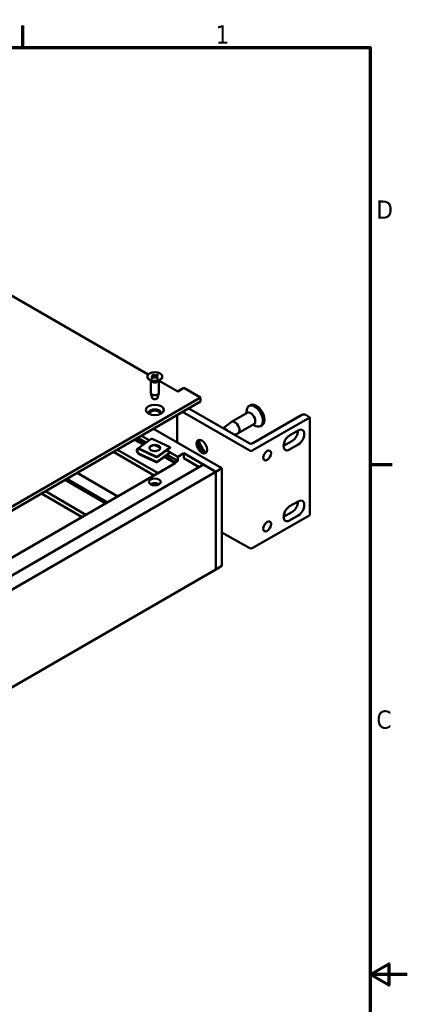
# Model space of a CAD drawing. Header units: millimetres. Extents: x 3 to 957, y 17 to 604.
# Tile 12 of 12: x 839 to 957, y 301 to 601. Entities that reach past the tile are written whole.
import ezdxf

# ---------------------------------------------------------------- set-up
doc = ezdxf.new("R2010")
doc.units = ezdxf.units.MM
doc.header["$LTSCALE"] = 1.111111
doc.layers.add('Border (ANSI)', color=7, linetype='Continuous', lineweight=70)
doc.layers.add('Visible (ANSI)', color=7, linetype='Continuous', lineweight=50)
doc.styles.add('Note Text (ANSI)', font='tahoma.ttf')

# ---------------------------------------------------------------- blocks, each defined once
blk = doc.blocks.new('Borders Default Border')
at = {"layer": 'Border (ANSI)'}
for p, q in [((755.65, 533.4), (755.65, 539.42)), ((850.9, 419.1), (856.92, 419.1))]:
    blk.add_line(p, q, dxfattribs=at)
at = {"layer": 'Border (ANSI)', "flags": 128}
for points in [[(12.7, 25.4), (12.7, 533.4), (850.9, 533.4), (850.9, 25.4), (12.7, 25.4)], [(861.06, 279.4), (850.9, 279.4), (855.98, 282.33), (855.98, 276.47), (850.9, 279.4)]]:
    blk.add_lwpolyline(points, dxfattribs=at)
at = {"layer": 'Border (ANSI)', "insert": (808.5, 534.42), "char_height": 5, "attachment_point": 7, "line_spacing_factor": 1.875, "style": 'Note Text (ANSI)'}
blk.add_mtext('1', dxfattribs=at)
at = {"layer": 'Border (ANSI)', "char_height": 5, "attachment_point": 7, "style": 'Note Text (ANSI)'}
for s, insert in [('D', (852.58, 486.45)), ('C', (852.57, 346.66))]:
    blk.add_mtext(s, dxfattribs=dict(at, insert=insert))

msp = doc.modelspace()

# ---------------------------------------------------------------- linework, layer by layer
at = {"layer": 'Visible (ANSI)'}
for p, q in [((877.845, 493.106), (833.383, 518.776)), ((877.594, 492.508), (877.594, 492.398)), ((878.902, 490.944), (878.035, 491.623)), ((878.77, 492.134), (879.436, 492.466)), ((878.917, 492.996), (879.459, 492.596)), ((879.01, 491.965), (879.703, 492.278)), ((879.209, 493.135), (879.783, 492.75)), ((879.494, 492.539), (879.501, 492.187)), ((880.503, 491.881), (879.929, 492.265)), ((880.702, 493.05), (880.009, 492.737)), ((880.219, 492.479), (880.21, 492.077)), ((880.796, 492.019), (880.254, 492.419)), ((880.942, 492.881), (880.276, 492.55)), ((880.81, 490.944), (881.677, 491.623)), ((882.118, 492.508), (882.118, 492.398)), ((878.671, 491.125), (878.671, 487.461)), ((881.041, 491.125), (881.041, 487.461)), ((886.823, 487.923), (881.141, 491.203)), ((888.693, 489.003), (886.823, 487.923)), ((893.791, 486.06), (888.693, 489.003)), ((774.189, 417.008), (893.791, 486.06)), ((879.028, 485.959), (878.683, 487.365)), ((880.684, 485.959), (881.03, 487.365)), ((893.791, 484.835), (893.791, 486.06)), ((893.791, 484.835), (774.189, 415.783)), ((890.196, 482.76), (908.537, 472.171)), ((908.999, 483.76), (908.538, 483.493)), ((886.675, 472.426), (886.675, 480.727)), ((908.537, 470.011), (888.325, 481.68)), ((908.019, 481.447), (903.215, 478.673)), ((907.689, 481.256), (907.836, 482.295)), ((909.715, 472.171), (924.626, 480.78)), ((927.086, 480.04), (909.715, 470.011)), ((925.805, 480.78), (927.086, 480.04)), ((927.086, 450.314), (927.086, 480.04)), ((879.486, 476.577), (900.287, 464.567)), ((900.675, 476.71), (903.139, 478.621)), ((910.03, 477.964), (905.226, 475.19)), ((909.7, 477.773), (910.673, 477.381)), ((912.523, 477.655), (912.062, 477.389)), ((874.667, 473.794), (877.147, 472.362)), ((875.745, 474.416), (878.107, 473.052)), ((904.109, 474.727), (905.143, 475.149)), ((920.908, 474.572), (923.483, 476.058)), ((873.694, 473.232), (876.28, 471.739)), ((873.919, 473.362), (876.48, 471.883)), ((878.646, 473.439), (874.549, 470.495)), ((884.552, 470.989), (879.257, 473.444)), ((881.417, 470.907), (880.09, 471.523)), ((884.552, 470.989), (880.456, 468.044)), ((884.552, 470.815), (880.456, 467.87)), ((884.552, 470.815), (884.552, 470.989)), ((919.037, 471.331), (921.612, 472.818)), ((923.483, 471.738), (920.908, 470.251)), ((867.258, 469.517), (879.632, 462.372)), ((868.456, 470.208), (880.836, 463.06)), ((875.16, 470.499), (880.456, 468.044)), ((880.456, 467.87), (875.16, 470.325)), ((875.16, 468.964), (880.456, 466.509)), ((880.456, 466.335), (875.16, 468.79)), ((884.552, 469.454), (880.456, 466.509)), ((884.552, 469.279), (880.456, 466.335)), ((880.456, 468.044), (880.456, 467.87)), ((882.765, 467.995), (886.074, 466.085)), ((882.965, 468.139), (886.074, 466.344)), ((884.552, 469.454), (883.401, 469.987)), ((883.408, 469.992), (883.476, 469.953)), ((883.632, 468.618), (886.823, 466.776)), ((884.552, 469.279), (884.552, 469.454)), ((884.552, 469.331), (886.823, 468.02)), ((886.823, 468.02), (888.693, 469.101)), ((886.823, 466.776), (886.823, 468.02)), ((888.693, 467.597), (888.693, 469.101)), ((888.693, 469.101), (898.416, 463.487)), ((893.372, 464.896), (888.693, 467.597)), ((894.674, 465.647), (774.189, 396.085)), ((886.068, 466.088), (776.06, 402.575)), ((880.456, 466.509), (880.456, 466.335)), ((880.836, 463.06), (886.074, 466.085)), ((886.074, 466.344), (886.823, 466.776)), ((886.074, 466.085), (886.074, 466.344)), ((898.416, 463.487), (894.674, 465.647)), ((898.416, 463.487), (900.287, 464.567)), ((900.287, 464.567), (900.287, 434.841)), ((898.416, 463.487), (777.931, 393.925)), ((856.215, 463.141), (868.589, 455.996)), ((898.416, 463.487), (898.416, 433.761)), ((898.416, 433.761), (898.416, 463.487)), ((852.518, 461.007), (864.892, 453.862)), ((853.022, 461.297), (865.396, 454.153)), ((845.316, 456.849), (857.691, 449.704)), ((846.514, 457.54), (858.888, 450.396)), ((920.908, 452.969), (923.483, 454.455)), ((927.086, 450.314), (909.715, 440.285)), ((919.037, 449.728), (921.612, 451.215)), ((923.483, 450.135), (920.908, 448.648)), ((908.537, 440.285), (900.287, 445.048)), ((900.287, 434.841), (898.416, 433.761)), ((898.416, 433.761), (777.931, 364.199))]:
    msp.add_line(p, q, dxfattribs=at)
for centre, major_axis in [((879.856, 492.508), (-2.262, 0)), ((879.856, 482.301), (-2.708, 0)), ((879.856, 470.744), (-1.667, 0)), ((894.159, 471.122), (-1.146, 1.985)), ((914.065, 468.461), (0.831, 1.439)), ((879.856, 460.385), (-1.792, 0)), ((914.065, 446.857), (0.831, 1.439))]:
    msp.add_ellipse(centre, major_axis=major_axis, ratio=0.5773503, dxfattribs=at)
for centre, major_axis, ratio, start_param, end_param in [((879.856, 492.398), (2.262, 0), 0.5773503, 3.1415927, 6.2831853), ((879.329, 492.538), (0.164, 0), 0.5773503, 5.4233661, 6.9471022), ((879.804, 492.203), (-0.164, 0), 0.5773503, 3.8525698, 5.3763058), ((879.908, 492.812), (0.164, 0), 0.5773503, 3.8525698, 5.3763058), ((880.383, 492.478), (-0.164, 0), 0.5773503, 5.4233661, 6.9471022), ((879.856, 491.35), (-1.185, 0), 0.5773503, 0.6351932, 2.5063995), ((879.856, 487.461), (1.185, 0), 0.5773503, 3.1415927, 6.2831853), ((879.856, 486.027), (-0.836, 0), 0.5773503, 0.1410365, 3.0005561), ((879.856, 481.44), (1.792, 0), 0.5773503, 5.9194724, 9.7884909), ((910.3, 480.441), (1.762, -3.052), 0.5773503, 5.6479921, 10.0599712), ((910.761, 480.707), (1.762, -3.052), 0.5773503, 0, 3.1415927), ((879.856, 481.077), (1.792, 0), 0.5773503, 0.1767399, 2.9648528), ((909.025, 479.705), (1.005, -1.741), 0.5773503, 0, 3.1415927), ((925.216, 480.44), (0.833, 0), 0.5773503, 0.7853982, 2.3561945), ((901.407, 475.307), (-0.783, 1.356), 0.5773503, 4.8009334, 6.1946409), ((904.22, 476.931), (1.005, -1.741), 0.5773503, 6.2041176, 9.5038457), ((879.257, 472.59), (-0.611, 0.85), 0.6365986, 5.4371718, 6.2831853), ((920.908, 472.411), (-1.323, -2.291), 0.5773503, 3.9269908, 7.0685835), ((921.612, 474.978), (1.323, 2.291), 0.5773503, 3.9269908, 5.4977871), ((923.483, 473.898), (1.323, 2.291), 0.5773503, 3.9269908, 7.0685835), ((875.16, 469.645), (-0.611, 0.85), 0.6365986, 5.4371718, 8.5787645), ((879.856, 470.57), (1.667, 0), 0.5773503, 0.0906701, 3.0509226), ((894.674, 471.42), (1.146, -1.985), 0.5773503, 3.3683295, 6.0564485), ((896.03, 472.202), (1.979, -3.428), 0.5773503, 4.1167154, 5.3080625), ((909.126, 472.511), (0.833, 0), 0.5773503, 3.9269908, 5.4977871), ((875.16, 469.645), (-0.486, 0.677), 0.6365986, 5.4371718, 8.5787645), ((879.856, 469.209), (1.042, 0), 0.5773503, 1.3279612, 1.8136314), ((909.126, 470.351), (-0.833, 0), 0.5773503, 0.7853982, 2.3561945), ((879.856, 459.003), (-1.792, 0), 0.5773503, 3.8735113, 5.5512667), ((920.908, 450.808), (-1.323, -2.291), 0.5773503, 3.9269908, 7.0685835), ((921.612, 453.375), (1.323, 2.291), 0.5773503, 3.9269908, 5.4977871), ((923.483, 452.295), (1.323, 2.291), 0.5773503, 3.9269908, 7.0685835), ((909.126, 440.625), (-0.833, 0), 0.5773503, 0.7853982, 2.3561945)]:
    msp.add_ellipse(centre, major_axis=major_axis, ratio=ratio, start_param=start_param, end_param=end_param, dxfattribs=at)
for points, knots in [([(878.77, 492.134), (878.777, 492.138), (878.786, 492.14), (878.799, 492.141), (878.806, 492.139), (878.814, 492.135), (878.816, 492.133), (878.818, 492.132)], [0.0136539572, 0.0136539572, 0.0136539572, 0.0136539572, 0.017108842, 0.017108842, 0.0205337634, 0.0205337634, 0.0219528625, 0.0219528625, 0.0219528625, 0.0219528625]), ([(879.035, 491.976), (879.022, 491.983), (879.009, 491.99), (878.98, 492.007), (878.963, 492.018), (878.93, 492.039), (878.914, 492.05), (878.884, 492.073), (878.87, 492.084), (878.843, 492.108), (878.83, 492.12), (878.818, 492.132)], [6.14502629, 6.14502629, 6.14502629, 6.14502629, 6.18886054, 6.18886054, 6.25218148, 6.25218148, 6.31550241, 6.31550241, 6.37882335, 6.37882335, 6.44214429, 6.44214429, 6.44214429, 6.44214429]), ([(879.209, 493.135), (879.216, 493.131), (879.223, 493.124), (879.234, 493.11), (879.24, 493.101), (879.248, 493.085), (879.252, 493.077), (879.254, 493.07)], [0.0136539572, 0.0136539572, 0.0136539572, 0.0136539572, 0.017108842, 0.017108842, 0.0205337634, 0.0205337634, 0.0232838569, 0.0232838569, 0.0232838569, 0.0232838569]), ([(880.761, 492.025), (880.744, 492.014), (880.727, 492.004), (880.692, 491.984), (880.674, 491.974), (880.636, 491.955), (880.617, 491.946), (880.577, 491.928), (880.556, 491.919), (880.519, 491.905), (880.502, 491.899), (880.485, 491.893)], [4.55430147, 4.55430147, 4.55430147, 4.55430147, 4.61733681, 4.61733681, 4.68037216, 4.68037216, 4.7434075, 4.7434075, 4.80644284, 4.80644284, 4.85630993, 4.85630993, 4.85630993, 4.85630993]), ([(880.648, 492.991), (880.651, 492.998), (880.655, 493.006), (880.664, 493.02), (880.672, 493.029), (880.686, 493.041), (880.694, 493.047), (880.702, 493.05)], [0.0312995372, 0.0312995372, 0.0312995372, 0.0312995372, 0.0340496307, 0.0340496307, 0.0374745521, 0.0374745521, 0.040929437, 0.040929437, 0.040929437, 0.040929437]), ([(880.761, 492.025), (880.761, 492.025), (880.761, 492.026), (880.766, 492.028), (880.772, 492.029), (880.783, 492.027), (880.79, 492.024), (880.796, 492.019)], [0.0337880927, 0.0337880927, 0.0337880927, 0.0337880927, 0.0340496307, 0.0340496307, 0.0374745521, 0.0374745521, 0.040929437, 0.040929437, 0.040929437, 0.040929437])]:
    msp.add_open_spline(points, degree=3, knots=knots, dxfattribs=at)
for points, weights in [([(879.38, 492.654), (879.323, 492.843), (879.254, 493.07)], [1.02619806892, 1.01890856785, 1.00306837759]), ([(879.52, 492.195), (879.51, 492.228), (879.499, 492.261)], [1.02987803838, 1.0309238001, 1.03153804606]), ([(880.648, 492.991), (880.583, 492.821), (880.526, 492.674)], [1.00306837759, 1.01533424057, 1.02247294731])]:
    msp.add_rational_spline(points, weights, degree=2, dxfattribs=at)

# ---------------------------------------------------------------- block references
at = {"xscale": 1.111111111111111, "yscale": 1.111111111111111, "zscale": 1.111111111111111}
msp.add_blockref('Borders Default Border', (0, 0), dxfattribs=at)

doc.saveas('drawing.dxf')
